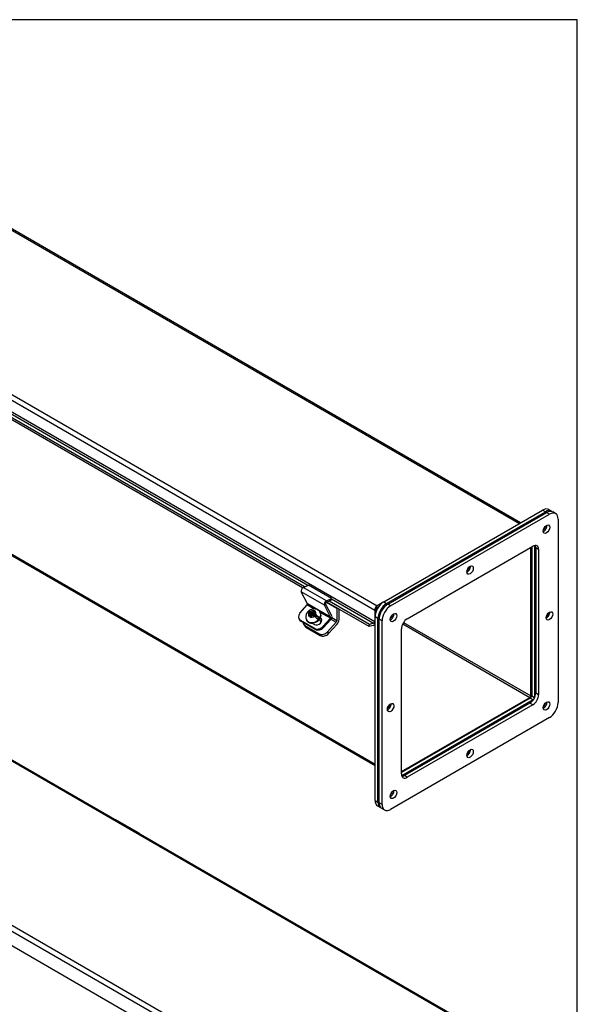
# Model space of a CAD drawing. Header units: inches. Extents: x 0.2 to 89.8, y -0.5 to 59.8.
# Tile 8 of 8: x 72.7 to 89.8, y 29.7 to 59.8. Entities that reach past the tile are written whole.
import ezdxf

# ---------------------------------------------------------------- set-up
doc = ezdxf.new("R2010")
doc.units = ezdxf.units.IN
doc.header["$MEASUREMENT"] = 0
for name, color, linetype in [('COM40176', 7, 'Continuous'), ('COM52631', 7, 'Continuous'), ('COM70666-2', 7, 'Continuous'), ('COM70693-9', 7, 'Continuous'), ('COM70694-9', 7, 'Continuous'), ('Default', 7, 'Continuous'), ('GSK10437', 7, 'Continuous'), ('GSK11095', 7, 'Continuous'), ('SCS19420', 7, 'Continuous')]:
    doc.layers.add(name, color=color, linetype=linetype)

# ---------------------------------------------------------------- blocks, each defined once
blk = doc.blocks.new('SE5')
at = {"layer": 'COM40176', "color": 7, "linetype": 'Continuous'}
for p, q in [((81.428, 42.409), (81.587, 42.485)), ((82.294, 42.077), (81.587, 42.485)), ((81.558, 41.912), (81.367, 42.275)), ((82.074, 41.867), (81.367, 42.275)), ((82.135, 42.001), (81.428, 42.409)), ((82.265, 41.503), (81.558, 41.912)), ((82.302, 41.544), (82.111, 41.907)), ((82.131, 41.953), (82.29, 42.029)), ((82.135, 42.001), (82.294, 42.077)), ((82.29, 42.029), (82.294, 42.077)), ((81.324, 41.624), (81.548, 41.875)), ((81.764, 41.75), (81.548, 41.875)), ((82.256, 41.466), (81.947, 41.645)), ((82.265, 41.503), (82.074, 41.867)), ((81.29, 41.459), (81.307, 41.427)), ((81.777, 41.158), (81.336, 41.412)), ((81.336, 41.412), (81.353, 41.38)), ((81.794, 41.125), (81.353, 41.38)), ((81.704, 41.318), (81.771, 41.28)), ((81.968, 41.449), (81.945, 41.462)), ((81.968, 41.449), (81.953, 41.477)), ((82.031, 41.215), (82.256, 41.466)), ((82.048, 41.183), (82.273, 41.434)), ((81.794, 41.125), (81.777, 41.158)), ((82.031, 41.215), (82.048, 41.183))]:
    blk.add_line(p, q, dxfattribs=at)
for centre, major_axis, ratio, start_param, end_param in [((81.422, 42.336), (-0.043, -0.0745), 0.57735, 3.839724, 5.934119), ((81.54, 41.891), (-0.0145, -0.0251), 0.57735, 1.22173, 2.792527), ((82.129, 41.928), (-0.043, -0.0745), 0.57735, 3.839724, 5.934119), ((82.129, 41.928), (-0.0145, -0.0251), 0.57735, 3.839724, 5.934119), ((81.456, 41.547), (0.166, 0.088), 0.767256, 2.021311, 3.592107), ((81.473, 41.514), (0.166, 0.088), 0.767256, 3.141593, 3.592107), ((81.861, 41.381), (-0.124, -0.065), 0.767256, 0.450514, 3.559742), ((81.878, 41.348), (-0.124, -0.065), 0.767256, 3.311973, 3.592107), ((82.247, 41.483), (-0.0145, -0.0251), 0.57735, 1.22173, 2.792527), ((82.247, 41.483), (-0.043, -0.0745), 0.57735, 1.22173, 2.792527), ((81.898, 41.292), (-0.166, -0.088), 0.767256, 0.450514, 2.021311), ((81.915, 41.26), (0.166, 0.088), 0.767256, 3.592107, 5.162903)]:
    blk.add_ellipse(centre, major_axis=major_axis, ratio=ratio, start_param=start_param, end_param=end_param, dxfattribs=at)
at = {"layer": 'COM52631', "color": 7, "linetype": 'Continuous'}
for p, q in [((82.14, 41.957), (82.454, 41.776)), ((82.464, 41.782), (82.454, 41.776)), ((82.454, 41.776), (82.454, 41.391)), ((82.521, 41.749), (82.521, 41.43)), ((81.432, 41.296), (81.46, 41.242)), ((82.173, 41.052), (82.434, 41.344)), ((82.201, 40.998), (82.463, 41.29)), ((82.275, 41.436), (82.434, 41.344)), ((82.454, 41.391), (82.3, 41.48)), ((81.478, 41.249), (81.919, 40.994)), ((81.478, 41.249), (81.506, 41.195)), ((81.506, 41.195), (81.948, 40.94)), ((81.919, 40.994), (81.948, 40.94)), ((82.173, 41.052), (82.201, 40.998))]:
    blk.add_line(p, q, dxfattribs=at)
for centre, major_axis, ratio, start_param, end_param in [((81.598, 41.384), (0.166, 0.088), 0.767256, 2.813297, 3.592107), ((82.42, 41.371), (-0.024, -0.0416), 0.57735, 1.22173, 2.356194), ((82.42, 41.371), (-0.072, -0.124), 0.57735, 1.22173, 2.356194), ((81.627, 41.33), (0.166, 0.088), 0.767256, 3.141593, 3.592107), ((82.04, 41.129), (-0.166, -0.088), 0.767256, 0.450514, 2.021311), ((82.068, 41.075), (-0.166, -0.088), 0.767256, 0.450514, 2.021311)]:
    blk.add_ellipse(centre, major_axis=major_axis, ratio=ratio, start_param=start_param, end_param=end_param, dxfattribs=at)
at = {"layer": 'COM70666-2', "color": 7, "linetype": 'Continuous'}
for p, q in [((83.891, 41.968), (88.753, 44.775)), ((83.98, 41.917), (88.841, 44.724)), ((88.841, 44.724), (88.753, 44.775)), ((89.028, 44.742), (88.94, 44.794)), ((88.509, 43.692), (88.509, 39.047)), ((88.421, 43.65), (88.421, 39.098)), ((83.891, 41.968), (83.98, 41.917)), ((83.626, 35.896), (83.626, 41.509)), ((83.714, 41.458), (83.626, 41.509)), ((83.714, 35.845), (83.714, 41.458)), ((88.377, 39.021), (84.434, 36.745)), ((88.465, 38.97), (84.442, 36.648)), ((88.465, 38.97), (88.377, 39.021)), ((88.421, 39.098), (88.509, 39.047)), ((83.626, 35.896), (83.714, 35.845)), ((83.704, 35.724), (83.792, 35.673))]:
    blk.add_line(p, q, dxfattribs=at)
for centre, major_axis, start_param, end_param in [((88.753, 44.469), (-0.188, -0.325), 3.141593, 3.926991), ((88.841, 44.418), (-0.188, -0.325), 3.04717, 3.926991), ((88.753, 44.265), (-0.07, -0.122), 1.077417, 2.064175), ((86.41, 43.014), (-0.07, -0.122), 1.077417, 2.064175), ((83.891, 41.662), (-0.188, -0.325), 3.926991, 5.497787), ((83.98, 41.611), (0.187, 0.325), 0.785398, 2.356194), ((84.068, 41.56), (-0.07, -0.122), 1.077417, 2.064175), ((88.841, 41.611), (-0.07, -0.122), 1.077417, 2.064175), ((88.377, 39.072), (-0.0312, -0.0541), 0.785398, 2.356194), ((88.465, 39.021), (0.0312, 0.0541), 3.926991, 4.22579), ((88.465, 39.021), (0.0312, 0.0541), 5.198989, 5.497787), ((88.753, 38.855), (-0.07, -0.122), 1.077417, 2.064175), ((83.98, 38.804), (-0.07, -0.122), 1.077417, 2.064175), ((86.41, 37.401), (-0.07, -0.122), 1.077417, 2.064175), ((84.068, 36.151), (-0.07, -0.122), 1.077417, 2.064175), ((83.891, 36.049), (0.187, 0.325), 2.356194, 3.141593), ((83.98, 35.998), (0.187, 0.325), 2.356194, 3.236012)]:
    blk.add_ellipse(centre, major_axis=major_axis, ratio=0.57735, start_param=start_param, end_param=end_param, dxfattribs=at)
at = {"layer": 'COM70693-9', "color": 7, "linetype": 'Continuous'}
for p, q in [((58.921, 51.267), (83.626, 37.004)), ((58.944, 51.218), (83.626, 36.967)), ((88.392, 39.092), (88.392, 43.634)), ((84.474, 41.296), (88.367, 39.048)), ((84.499, 41.34), (88.392, 39.092)), ((84.434, 36.778), (88.367, 39.048))]:
    blk.add_line(p, q, dxfattribs=at)
blk.add_ellipse((88.367, 39.078), major_axis=(-0.018, -0.0312), ratio=0.57735, start_param=0.785398, end_param=2.356194, dxfattribs=at)
at = {"layer": 'COM70694-9', "color": 7, "linetype": 'Continuous'}
for p, q in [((63.673, 58.438), (88.045, 44.367)), ((88.077, 44.385), (63.727, 58.444)), ((59.241, 55.792), (83.614, 41.72)), ((59.318, 55.924), (83.69, 41.852)), ((83.614, 41.361), (59.241, 55.432)), ((81.405, 42.394), (71.545, 48.086)), ((81.468, 42.429), (71.613, 48.118)), ((71.686, 48.183), (81.569, 42.477)), ((83.447, 41.214), (82.152, 41.963)), ((83.46, 41.279), (82.219, 41.995)), ((82.293, 42.059), (83.582, 41.314)), ((83.891, 41.968), (83.69, 41.852)), ((83.614, 41.72), (83.614, 41.361)), ((83.665, 41.749), (83.665, 41.691)), ((83.735, 41.819), (83.69, 41.793)), ((83.447, 41.214), (83.46, 41.279)), ((83.582, 41.314), (83.46, 41.279)), ((83.57, 41.25), (83.447, 41.214))]:
    blk.add_line(p, q, dxfattribs=at)
for centre, major_axis, start_param, end_param in [((83.69, 41.764), (0.054, 0.0935), 0.785398, 2.356194), ((83.69, 41.764), (0.018, 0.0312), 0.785398, 2.356194), ((83.589, 41.346), (0.054, 0.0935), 3.682645, 4.439931), ((83.589, 41.346), (0.018, 0.0312), 3.682645, 5.497787)]:
    blk.add_ellipse(centre, major_axis=major_axis, ratio=0.57735, start_param=start_param, end_param=end_param, dxfattribs=at)
at = {"layer": 'GSK10437', "color": 7, "linetype": 'Continuous'}
for p, q in [((84.015, 41.897), (88.876, 44.703)), ((84.103, 41.846), (88.965, 44.652)), ((88.965, 44.652), (88.876, 44.703)), ((89.152, 44.671), (89.064, 44.722)), ((89.23, 44.499), (89.23, 38.886)), ((84.611, 41.451), (88.457, 43.671)), ((88.545, 43.62), (88.545, 39.179)), ((88.634, 43.569), (88.545, 43.62)), ((88.634, 43.569), (88.634, 39.128)), ((84.103, 41.846), (84.015, 41.897)), ((83.75, 35.824), (83.75, 41.438)), ((83.838, 41.386), (83.75, 41.438)), ((83.838, 35.773), (83.838, 41.386)), ((84.434, 36.703), (84.434, 41.144)), ((88.634, 39.128), (88.545, 39.179)), ((88.369, 38.873), (84.523, 36.652)), ((88.457, 38.822), (88.369, 38.873)), ((88.457, 38.822), (84.611, 36.601)), ((88.965, 38.427), (84.103, 35.62)), ((84.611, 36.601), (84.523, 36.652)), ((83.838, 35.773), (83.75, 35.824)), ((83.827, 35.652), (83.916, 35.601))]:
    blk.add_line(p, q, dxfattribs=at)
for centre, major_axis, start_param, end_param in [((88.876, 44.397), (-0.187, -0.325), 3.141593, 3.926991), ((88.965, 44.346), (-0.188, -0.325), 2.356194, 3.926991), ((88.788, 44.244), (0.07, 0.122), 3.821986, 5.602792), ((88.457, 43.467), (-0.125, -0.217), 2.356194, 3.926991), ((88.369, 43.518), (-0.125, -0.217), 2.356194, 2.780226), ((86.446, 42.994), (0.07, 0.122), 3.821986, 5.602792), ((84.015, 41.591), (-0.187, -0.325), 3.926991, 5.497787), ((84.103, 41.54), (-0.187, -0.325), 3.926991, 5.497787), ((84.103, 41.54), (0.07, 0.122), 3.821986, 5.602792), ((88.876, 41.591), (0.07, 0.122), 3.821986, 5.602792), ((84.611, 41.246), (-0.125, -0.217), 3.926991, 5.497787), ((88.369, 39.077), (0.125, 0.217), 3.926991, 5.497787), ((88.457, 39.026), (0.125, 0.217), 3.926991, 5.497787), ((88.788, 38.835), (0.07, 0.122), 3.821986, 5.602792), ((88.965, 38.733), (0.188, 0.325), 3.926991, 5.497787), ((84.015, 38.784), (0.07, 0.122), 3.821986, 5.602792), ((86.446, 37.381), (0.07, 0.122), 3.821986, 5.602792), ((84.611, 36.806), (0.125, 0.217), 2.356194, 3.926991), ((84.523, 36.857), (0.125, 0.217), 3.50296, 3.926991), ((84.103, 36.13), (0.07, 0.122), 3.821986, 5.602792), ((84.015, 35.977), (0.187, 0.325), 2.356194, 3.141593), ((84.103, 35.926), (0.187, 0.325), 2.356194, 3.926991)]:
    blk.add_ellipse(centre, major_axis=major_axis, ratio=0.57735, start_param=start_param, end_param=end_param, dxfattribs=at)
for centre in [(88.876, 44.193), (86.534, 42.943), (84.192, 41.489), (88.965, 41.54), (84.103, 38.733), (88.876, 38.784), (86.534, 37.33), (84.192, 36.079)]:
    blk.add_ellipse(centre, major_axis=(0.07, 0.122), ratio=0.57735, dxfattribs=at)
at = {"layer": 'GSK11095', "color": 7, "linetype": 'Continuous'}
for p, q in [((83.665, 41.779), (83.735, 41.819)), ((83.665, 41.691), (83.665, 41.779))]:
    blk.add_line(p, q, dxfattribs=at)
at = {"layer": 'SCS19420', "color": 7, "linetype": 'Continuous'}
for p, q in [((81.684, 41.609), (81.575, 41.671)), ((81.583, 41.681), (81.699, 41.615)), ((81.595, 41.624), (81.635, 41.601)), ((81.635, 41.601), (81.654, 41.565)), ((81.636, 41.573), (81.635, 41.601)), ((81.679, 41.652), (81.641, 41.674)), ((81.649, 41.575), (81.663, 41.566)), ((81.684, 41.609), (81.652, 41.573)), ((81.676, 41.559), (81.697, 41.583)), ((81.679, 41.652), (81.713, 41.659)), ((81.699, 41.615), (81.679, 41.652)), ((81.696, 41.602), (81.684, 41.609)), ((81.697, 41.583), (81.684, 41.609)), ((81.719, 41.589), (81.696, 41.602)), ((81.697, 41.583), (81.733, 41.563)), ((81.733, 41.622), (81.699, 41.615)), ((81.747, 41.697), (81.713, 41.659)), ((81.713, 41.659), (81.733, 41.622)), ((81.751, 41.624), (81.719, 41.589)), ((81.733, 41.563), (81.719, 41.589)), ((81.733, 41.563), (81.765, 41.599)), ((81.777, 41.663), (81.735, 41.616)), ((81.755, 41.705), (81.747, 41.697)), ((81.763, 41.617), (81.751, 41.624)), ((81.765, 41.599), (81.751, 41.624)), ((81.777, 41.663), (81.755, 41.705)), ((81.755, 41.568), (81.772, 41.588)), ((81.763, 41.631), (81.797, 41.669)), ((81.763, 41.631), (81.764, 41.603)), ((81.803, 41.58), (81.764, 41.603)), ((81.764, 41.603), (81.784, 41.566)), ((81.765, 41.599), (81.767, 41.597)), ((81.787, 41.658), (81.777, 41.663)), ((81.797, 41.669), (81.804, 41.677)), ((81.956, 41.628), (81.947, 41.645)), ((81.522, 41.421), (81.531, 41.404)), ((81.6, 41.533), (81.595, 41.527)), ((81.636, 41.573), (81.6, 41.533)), ((81.66, 41.532), (81.634, 41.504)), ((81.656, 41.537), (81.636, 41.573)), ((81.644, 41.498), (81.65, 41.505)), ((81.65, 41.505), (81.686, 41.545)), ((81.652, 41.573), (81.687, 41.553)), ((81.654, 41.565), (81.656, 41.537)), ((81.687, 41.553), (81.655, 41.517)), ((81.655, 41.517), (81.659, 41.515)), ((81.719, 41.552), (81.686, 41.545)), ((81.691, 41.546), (81.687, 41.553)), ((81.719, 41.552), (81.758, 41.53)), ((81.781, 41.553), (81.755, 41.568)), ((81.768, 41.543), (81.755, 41.568)), ((81.768, 41.524), (81.79, 41.547)), ((81.768, 41.543), (81.779, 41.536)), ((81.79, 41.548), (81.781, 41.553)), ((81.784, 41.566), (81.899, 41.499)), ((81.9, 41.484), (81.79, 41.547)), ((81.841, 41.463), (81.868, 41.448)), ((81.976, 41.345), (81.928, 41.437))]:
    blk.add_line(p, q, dxfattribs=at)
for centre, radius, start, end in [((81.693, 41.515), 0.193, 141.758, 208.5922), ((81.557, 41.693), 0.0285, 310.418, 336.5344), ((80.102, 38.786), 3.355, 59.512, 60.488), ((81.598, 41.239), 0.398, 40.729, 59.033), ((79.23, 37.374), 4.779, 59.6574, 60.3426), ((81.552, 41.187), 0.4, 40.7728, 58.9334), ((81.862, 41.454), 0.00918, 218.3341, 313.8493), ((81.89, 41.491), 0.0128, 326.4779, 39.7953)]:
    blk.add_arc(centre, radius, start, end, dxfattribs=at)
for centre, major_axis, ratio, start_param, end_param in [((81.734, 41.533), (-0.212, -0.112), 0.767256, 0, 3.141573), ((81.743, 41.516), (0.212, 0.112), 0.767256, 3.141593, 6.283185), ((81.721, 41.558), (-0.205, -0.108), 0.767256, 5.048311, 5.264962), ((81.698, 41.601), (0.106, 0.056), 0.767256, 2.304752, 3.296138), ((81.698, 41.601), (0.106, 0.056), 0.767256, 0.746483, 1.712767), ((81.692, 41.607), (-0.005, -0.00866), 0.57735, 1.264164, 2.792527), ((81.71, 41.597), (0.0175, 0.0303), 0.57735, 5.644368, 5.934119), ((81.698, 41.601), (-0.106, -0.056), 0.767256, 2.329855, 3.296138), ((81.734, 41.533), (-0.212, -0.112), 0.767256, 6.276564, 6.283185), ((81.698, 41.601), (-0.106, -0.056), 0.767256, 0.746483, 1.737869), ((81.66, 41.572), (0.005, 0.00866), 0.57735, 2.792527, 4.363323), ((81.678, 41.562), (-0.0175, -0.0303), 0.57735, 5.934119, 6.223871), ((81.777, 41.559), (0.005, 0.00866), 0.57735, 4.405756, 5.934119), ((81.721, 41.558), (0.205, 0.108), 0.767256, 5.060845, 5.277495)]:
    blk.add_ellipse(centre, major_axis=major_axis, ratio=ratio, start_param=start_param, end_param=end_param, dxfattribs=at)
for points, knots in [([(81.538, 41.632), (81.538, 41.633), (81.539, 41.635), (81.541, 41.637), (81.542, 41.638), (81.546, 41.641), (81.551, 41.641), (81.561, 41.64), (81.567, 41.638), (81.58, 41.632), (81.588, 41.629), (81.595, 41.624)], [0, 0, 0, 0, 0.125, 0.125, 0.25, 0.25, 0.5, 0.5, 0.75, 0.75, 1, 1, 1, 1]), ([(81.641, 41.674), (81.633, 41.678), (81.626, 41.682), (81.612, 41.688), (81.606, 41.689), (81.598, 41.69), (81.596, 41.69), (81.592, 41.69), (81.59, 41.69), (81.586, 41.687), (81.584, 41.685), (81.583, 41.681)], [0, 0, 0, 0, 0.25, 0.25, 0.5, 0.5, 0.625, 0.625, 0.75, 0.75, 1, 1, 1, 1]), ([(81.945, 41.644), (81.943, 41.649), (81.934, 41.67), (81.902, 41.703), (81.855, 41.734), (81.799, 41.751), (81.739, 41.753), (81.678, 41.741), (81.624, 41.717), (81.599, 41.696), (81.588, 41.686)], [0, 0, 0, 0, 0.038872, 0.181058, 0.319668, 0.45899, 0.602409, 0.751248, 0.904942, 1, 1, 1, 1]), ([(81.735, 41.616), (81.728, 41.614), (81.721, 41.612), (81.711, 41.609), (81.708, 41.608), (81.703, 41.607), (81.701, 41.606), (81.698, 41.604), (81.697, 41.603), (81.696, 41.602)], [0, 0, 0, 0, 0.5, 0.5, 0.75, 0.75, 0.875, 0.875, 1, 1, 1, 1]), ([(81.663, 41.566), (81.662, 41.565), (81.661, 41.563), (81.66, 41.56), (81.66, 41.559), (81.659, 41.555), (81.659, 41.552), (81.659, 41.543), (81.659, 41.538), (81.66, 41.532)], [0, 0, 0, 0, 0.125, 0.125, 0.25, 0.25, 0.5, 0.5, 1, 1, 1, 1]), ([(81.781, 41.553), (81.782, 41.554), (81.782, 41.556), (81.783, 41.559), (81.784, 41.56), (81.784, 41.563), (81.784, 41.564), (81.784, 41.565)], [0, 0, 0, 0, 0.125, 0.125, 0.25, 0.25, 0.347947, 0.347947, 0.347947, 0.347947])]:
    blk.add_open_spline(points, degree=3, knots=knots, dxfattribs=at)
for points in [[(81.684, 41.609), (81.684, 41.609), (81.684, 41.609)], [(81.79, 41.547), (81.79, 41.548), (81.79, 41.548)]]:
    blk.add_open_spline(points, degree=2, dxfattribs=at)
blk = doc.blocks.new('SE6')
at = {"layer": 'COM40176', "color": 7, "linetype": 'Continuous'}
blk.add_line((76.398, 34.89), (75.691, 35.299), dxfattribs=at)
for centre, start_param in [((75.648, 35.224), 3.141593), ((76.355, 34.816), 2.668594)]:
    blk.add_ellipse(centre, major_axis=(-0.043, -0.0745), ratio=0.57735, start_param=start_param, end_param=3.614591, dxfattribs=at)
at = {"layer": 'COM70694-9', "color": 7, "linetype": 'Continuous'}
for p, q in [((87.853, 28.229), (63.48, 42.301)), ((87.884, 28.248), (63.534, 42.306)), ((83.498, 25.715), (59.125, 39.787)), ((83.421, 25.583), (59.049, 39.654)), ((81.113, 26.468), (71.963, 31.751))]:
    blk.add_line(p, q, dxfattribs=at)
blk = doc.blocks.new('BORDER')
at = {"layer": 'Default', "color": 7, "linetype": 'Continuous'}
for p, q in [((0, 27.86), (-41.86, 27.86)), ((0, 0), (0, 27.86))]:
    blk.add_line(p, q, dxfattribs=at)

msp = doc.modelspace()

# ---------------------------------------------------------------- block references
at = {"layer": 'Default', "color": 7, "xscale": 2.14, "yscale": 2.14, "zscale": 2.14}
msp.add_blockref('BORDER', (89.818, 0.161), dxfattribs=at)
at = {"layer": 'Default'}
for name in ['SE5', 'SE6']:
    msp.add_blockref(name, (0, 0), dxfattribs=at)

doc.saveas('drawing.dxf')
